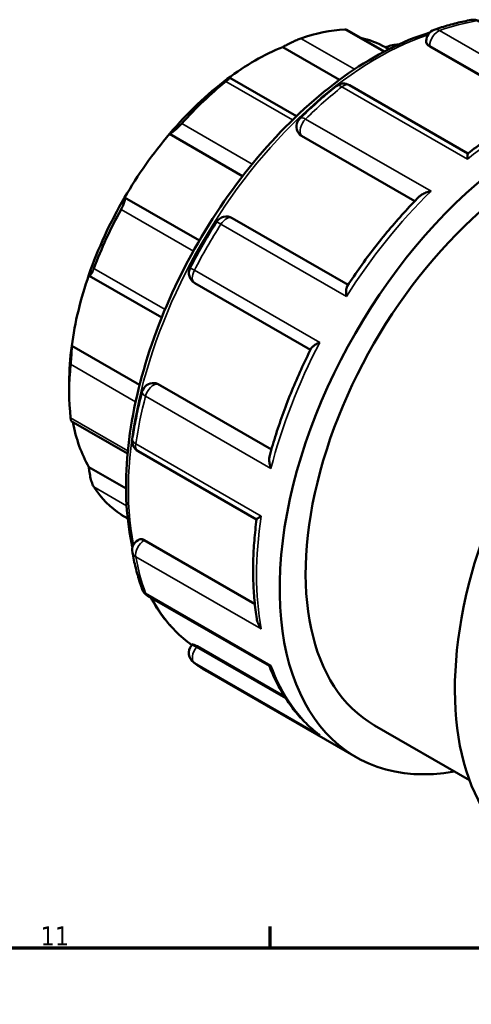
# Model space of a CAD drawing. Header units: millimetres. Extents: x -1 to 918, y -402 to 723.
# Tile 10 of 11: x 731 to 803, y 565 to 723. Entities that reach past the tile are written whole.
import ezdxf

# ---------------------------------------------------------------- set-up
doc = ezdxf.new("R2010")
doc.units = ezdxf.units.MM
for name, color, linetype, lineweight in [('Border (ANSI)', 7, 'Continuous', 70), ('Visible (ANSI)', 7, 'Continuous', 50), ('Visible Narrow (ANSI)', 7, 'Continuous', 35)]:
    doc.layers.add(name, color=color, linetype=linetype, lineweight=lineweight)
doc.styles.add('Note Text (ANSI)', font='tahoma.ttf')

# ---------------------------------------------------------------- blocks, each defined once
blk = doc.blocks.new('Borders Default Border')
at = {"layer": 'Border (ANSI)'}
blk.add_line((770.92, 574), (770.92, 577.45), dxfattribs=at)
at = {"layer": 'Border (ANSI)', "flags": 128}
blk.add_lwpolyline([(20, 20), (20, 574), (821, 574), (821, 20), (20, 20)], dxfattribs=at)
at = {"layer": 'Border (ANSI)', "insert": (734.04, 574.4), "char_height": 3.048, "attachment_point": 7, "style": 'Note Text (ANSI)'}
blk.add_mtext('11', dxfattribs=at)

msp = doc.modelspace()

# ---------------------------------------------------------------- linework, layer by layer
at = {"layer": 'Visible (ANSI)'}
for p, q in [((789.278, 718.059), (783.234, 721.539)), ((772.944, 718.777), (782.076, 713.519)), ((789.44, 718.733), (789.98, 718.422)), ((796.008, 719.564), (796.008, 719.758)), ((796.561, 718.869), (814.264, 708.674)), ((775.125, 707.66), (764.427, 713.82)), ((802.701, 701.68), (783.652, 712.65)), ((754.746, 704.809), (766.501, 698.04)), ((775.56, 704.831), (775.501, 704.914)), ((775.944, 704.486), (794.149, 694.002)), ((747.538, 694.603), (759.548, 687.687)), ((783.437, 680.572), (764.838, 691.281)), ((741.869, 682.025), (753.502, 675.326)), ((758.809, 680.829), (777.403, 670.121)), ((739.044, 670.78), (749.948, 664.5)), ((738.642, 664.902), (738.642, 663.363)), ((752.33, 664.768), (752.431, 664.758)), ((752.916, 664.6), (771.122, 654.116)), ((738.973, 658.66), (748.015, 653.453)), ((749.698, 653.83), (768.743, 642.863)), ((741.798, 651.276), (747.771, 647.837)), ((747, 643.613), (748.035, 643.017)), ((749.698, 639.545), (749.865, 639.642)), ((750.745, 639.512), (768.455, 629.314)), ((751.214, 630.599), (770.791, 619.326)), ((758.279, 622.586), (758.447, 622.795)), ((759.174, 622.467), (773.274, 614.347)), ((760.86, 618.399), (784.725, 604.657)), ((787.67, 609.769), (802.929, 600.982))]:
    msp.add_line(p, q, dxfattribs=at)
for centre, start, end in [((803.558, 721.264), 60.06401, 99.87777), ((797.898, 719.758), 109.51848, 180), ((782.709, 711.012), 60.06401, 128.56332), ((777.049, 705.999), 134.35091, 215.02709), ((763.895, 689.644), 60.06401, 147.59174), ((759.752, 682.467), 152.40772, 240.06401), ((752.158, 662.886), 84.76275, 165.63046), ((750.641, 655.468), 171.40256, 240.06401), ((750.641, 637.907), 119.93599, 190.37411), ((752.158, 632.237), 199.97218, 240.06401), ((759.752, 621.402), 141.19183, 232.70244)]:
    msp.add_arc(centre, 1.89, start, end, dxfattribs=at)
for centre, major_axis, start_param, end_param in [((769.826, 681.32), (22.007, 38.216), 0.3497393, 0.5888711), ((768.489, 682.09), (21.064, 36.578), 0.0053324, 0.1777829), ((768.489, 682.09), (-21.064, -36.578), 3.7752436, 4.0748706), ((768.489, 682.09), (-21.064, -36.578), 4.0748706, 4.4035621), ((814.168, 655.785), (29.443, 51.128), 5.8321585, 9.8758048), ((769.826, 681.32), (22.007, 38.216), 0.9780578, 1.2171896), ((768.489, 682.09), (-21.064, -36.578), 4.4035621, 4.7031891), ((842.311, 639.579), (29.443, 51.128), 0, 3.1415927), ((814.168, 655.785), (-26.499, -46.016), 3.9993968, 6.2831853), ((768.489, 682.09), (-21.064, -36.578), 4.7031891, 5.0318807), ((769.826, 681.32), (22.007, 38.216), 1.6063764, 1.8455081), ((768.489, 682.09), (-21.064, -36.578), 5.0318807, 5.3315077), ((768.489, 682.09), (-21.064, -36.578), 5.3315077, 5.4958534), ((769.826, 681.32), (22.007, 38.216), 2.2346949, 2.4738267), ((768.489, 682.09), (-21.064, -36.578), 5.6914664, 5.9598262), ((769.826, 681.32), (-22.007, -38.216), 6.0046061, 6.2437379)]:
    msp.add_ellipse(centre, major_axis=major_axis, ratio=0.5780931, start_param=start_param, end_param=end_param, dxfattribs=at)
for points, knots in [([(803.233, 723.126), (802.841, 723.058), (802.448, 722.982), (801.659, 722.815), (801.263, 722.724), (800.469, 722.527), (800.07, 722.421), (799.272, 722.195), (798.872, 722.074), (798.07, 721.818), (797.669, 721.682), (797.266, 721.54)], [5.94877116, 5.94877116, 5.94877116, 5.94877116, 5.97781706, 5.97781706, 6.00686297, 6.00686297, 6.03590887, 6.03590887, 6.06495478, 6.06495478, 6.09400068, 6.09400068, 6.09400068, 6.09400068]), ([(783.234, 721.539), (783.212, 721.553), (783.182, 721.563), (783.089, 721.582), (783.016, 721.586), (782.93, 721.582)], [0.96380037, 0.96380037, 0.96380037, 0.96380037, 0.989808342, 0.989808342, 1.03000146, 1.03000146, 1.03000146, 1.03000146]), ([(796.595, 721.128), (795.744, 720.864), (794.888, 720.565), (789.736, 718.569), (785.366, 716.047), (776.873, 709.556), (772.752, 705.583), (765.178, 696.604), (761.725, 691.6), (755.825, 681.062), (753.379, 675.53), (749.737, 664.482), (748.542, 658.968), (747.54, 648.497), (747.733, 643.543), (748.685, 638.854), (748.741, 638.592), (748.799, 638.332)], [6.0570766, 6.0570766, 6.0570766, 6.0570766, 6.1217325, 6.1217325, 6.4447657, 6.4447657, 6.7684242, 6.7684242, 7.0914526, 7.0914526, 7.4142377, 7.4142377, 7.7373353, 7.7373353, 8.0610564, 8.0610564, 8.0803491, 8.0803491, 8.0803491, 8.0803491]), ([(775.855, 720.166), (775.762, 720.134), (775.657, 720.094), (775.429, 720.003), (775.307, 719.952), (774.931, 719.788), (774.666, 719.665), (774.144, 719.413), (773.854, 719.266), (773.347, 719.001), (773.125, 718.88), (772.944, 718.777)], [0.35638748, 0.35638748, 0.35638748, 0.35638748, 0.3965806, 0.3965806, 0.43677371, 0.43677371, 0.51715995, 0.51715995, 0.61496745, 0.61496745, 0.70681786, 0.70681786, 0.70681786, 0.70681786]), ([(791.575, 719.192), (791.493, 719.189), (791.41, 719.183), (791.009, 719.146), (790.661, 719.086), (790.01, 718.927), (789.706, 718.832), (789.44, 718.733)], [0.49258171, 0.49258171, 0.49258171, 0.49258171, 0.51715995, 0.51715995, 0.61496745, 0.61496745, 0.70681786, 0.70681786, 0.70681786, 0.70681786]), ([(796.561, 718.869), (796.394, 718.965), (796.248, 719.081), (796.056, 719.323), (796.008, 719.449), (796.008, 719.563), (796.008, 719.563), (796.008, 719.564)], [0, 0, 0, 0, 0.07111353, 0.07111353, 0.14222706, 0.14222706, 0.14278887, 0.14278887, 0.14278887, 0.14278887]), ([(764.034, 713.647), (764.162, 713.719), (764.272, 713.775), (764.417, 713.832), (764.448, 713.829), (764.407, 713.757), (764.35, 713.695), (764.191, 713.55), (764.125, 713.494), (763.975, 713.366), (763.889, 713.296), (763.796, 713.221)], [0.67957108, 0.67957108, 0.67957108, 0.67957108, 0.77142148, 0.77142148, 0.86922899, 0.86922899, 0.94961522, 0.94961522, 0.98980834, 0.98980834, 1.03000146, 1.03000146, 1.03000146, 1.03000146]), ([(781.531, 712.489), (781.136, 712.175), (780.743, 711.855), (779.96, 711.202), (779.569, 710.871), (778.792, 710.196), (778.404, 709.853), (777.633, 709.156), (777.25, 708.802), (776.486, 708.084), (776.106, 707.72), (775.728, 707.35)], [0.18918463, 0.18918463, 0.18918463, 0.18918463, 0.21823053, 0.21823053, 0.24727644, 0.24727644, 0.27632234, 0.27632234, 0.30536824, 0.30536824, 0.33441415, 0.33441415, 0.33441415, 0.33441415]), ([(816.56, 709.62), (815.636, 709.269), (814.708, 708.881), (812.85, 708.031), (811.92, 707.569), (810.061, 706.574), (809.132, 706.042), (807.28, 704.908), (806.356, 704.306), (804.516, 703.038), (803.601, 702.371), (802.691, 701.673)], [6.11463416, 6.11463416, 6.11463416, 6.11463416, 6.18124662, 6.18124662, 6.24785909, 6.24785909, 6.31447155, 6.31447155, 6.38108401, 6.38108401, 6.44769647, 6.44769647, 6.44769647, 6.44769647]), ([(756.721, 706.489), (756.635, 706.394), (756.542, 706.295), (756.353, 706.098), (756.256, 706), (755.967, 705.718), (755.779, 705.547), (755.427, 705.245), (755.245, 705.105), (754.95, 704.905), (754.832, 704.841), (754.746, 704.809)], [0.35638748, 0.35638748, 0.35638748, 0.35638748, 0.3965806, 0.3965806, 0.43677371, 0.43677371, 0.51715995, 0.51715995, 0.61496745, 0.61496745, 0.70681786, 0.70681786, 0.70681786, 0.70681786]), ([(802.61, 700.779), (802.61, 700.781), (802.61, 700.783), (802.61, 700.976), (802.614, 701.144), (802.63, 701.413), (802.641, 701.519), (802.666, 701.633), (802.678, 701.663), (802.691, 701.673)], [-0.00087618, -0.00087618, -0.00087618, -0.00087618, 0, 0, 0.08405627, 0.08405627, 0.16422341, 0.16422341, 0.21637852, 0.21637852, 0.21637852, 0.21637852]), ([(794.876, 694.746), (794.036, 693.897), (793.207, 693.023), (791.575, 691.227), (790.771, 690.306), (789.191, 688.421), (788.415, 687.457), (786.895, 685.489), (786.15, 684.486), (784.695, 682.445), (783.985, 681.407), (783.293, 680.354)], [0.36026861, 0.36026861, 0.36026861, 0.36026861, 0.42543096, 0.42543096, 0.49059332, 0.49059332, 0.55575568, 0.55575568, 0.62091803, 0.62091803, 0.68608039, 0.68608039, 0.68608039, 0.68608039]), ([(794.876, 694.746), (794.99, 694.862), (795.129, 694.968), (795.484, 695.187), (795.712, 695.294), (796.207, 695.475), (796.478, 695.547), (796.757, 695.6), (796.76, 695.6), (796.763, 695.601)], [0.13388424, 0.13388424, 0.13388424, 0.13388424, 0.19541368, 0.19541368, 0.27605031, 0.27605031, 0.3607304, 0.3607304, 0.36159819, 0.36159819, 0.36159819, 0.36159819]), ([(747.538, 694.603), (747.582, 694.574), (747.608, 694.51), (747.611, 694.295), (747.582, 694.139), (747.48, 693.796), (747.407, 693.598), (747.262, 693.266), (747.208, 693.15), (747.091, 692.913), (747.029, 692.792), (746.964, 692.675)], [0.67957108, 0.67957108, 0.67957108, 0.67957108, 0.77142148, 0.77142148, 0.86922899, 0.86922899, 0.94961522, 0.94961522, 0.98980834, 0.98980834, 1.03000146, 1.03000146, 1.03000146, 1.03000146]), ([(762.3, 690.657), (761.998, 690.182), (761.7, 689.704), (761.113, 688.743), (760.823, 688.26), (760.251, 687.289), (759.97, 686.801), (759.414, 685.82), (759.141, 685.327), (758.602, 684.338), (758.337, 683.841), (758.077, 683.343)], [0.7127834, 0.7127834, 0.7127834, 0.7127834, 0.74182931, 0.74182931, 0.77087521, 0.77087521, 0.79992112, 0.79992112, 0.82896702, 0.82896702, 0.85801292, 0.85801292, 0.85801292, 0.85801292]), ([(742.591, 683.199), (742.545, 683.076), (742.498, 682.958), (742.404, 682.739), (742.358, 682.638), (742.226, 682.37), (742.147, 682.239), (742.007, 682.056), (741.942, 682.01), (741.847, 682.024), (741.815, 682.078), (741.798, 682.162)], [0.35638748, 0.35638748, 0.35638748, 0.35638748, 0.3965806, 0.3965806, 0.43677371, 0.43677371, 0.51715995, 0.51715995, 0.61496745, 0.61496745, 0.70681786, 0.70681786, 0.70681786, 0.70681786]), ([(783.174, 678.704), (783.174, 678.707), (783.173, 678.709), (783.141, 678.96), (783.124, 679.198), (783.121, 679.625), (783.134, 679.818), (783.191, 680.134), (783.234, 680.263), (783.293, 680.354)], [-0.00087618, -0.00087618, -0.00087618, -0.00087618, 0, 0, 0.08405627, 0.08405627, 0.16422341, 0.16422341, 0.23853873, 0.23853873, 0.23853873, 0.23853873]), ([(777.522, 670.357), (777.569, 670.451), (777.655, 670.549), (777.895, 670.757), (778.057, 670.867), (778.433, 671.082), (778.651, 671.189), (778.889, 671.288), (778.891, 671.289), (778.893, 671.29)], [0.12443364, 0.12443364, 0.12443364, 0.12443364, 0.19541368, 0.19541368, 0.27605031, 0.27605031, 0.3607304, 0.3607304, 0.36159819, 0.36159819, 0.36159819, 0.36159819]), ([(739.044, 670.78), (739.046, 670.628), (739.043, 670.43), (739.026, 669.954), (739.011, 669.669), (738.977, 669.133), (738.957, 668.853), (738.923, 668.436), (738.911, 668.298), (738.888, 668.033), (738.876, 667.907), (738.865, 667.792)], [0.67957108, 0.67957108, 0.67957108, 0.67957108, 0.77142148, 0.77142148, 0.86922899, 0.86922899, 0.94961522, 0.94961522, 0.98980834, 0.98980834, 1.03000146, 1.03000146, 1.03000146, 1.03000146]), ([(777.522, 670.357), (776.955, 669.231), (776.411, 668.097), (775.371, 665.816), (774.874, 664.669), (773.93, 662.368), (773.483, 661.213), (772.639, 658.901), (772.243, 657.743), (771.503, 655.43), (771.159, 654.274), (770.843, 653.121)], [0.88471946, 0.88471946, 0.88471946, 0.88471946, 0.94987763, 0.94987763, 1.0150358, 1.0150358, 1.08019396, 1.08019396, 1.14535213, 1.14535213, 1.21051029, 1.21051029, 1.21051029, 1.21051029]), ([(750.327, 663.355), (750.195, 662.842), (750.07, 662.33), (749.829, 661.309), (749.714, 660.799), (749.495, 659.782), (749.392, 659.274), (749.195, 658.262), (749.103, 657.758), (748.929, 656.752), (748.848, 656.25), (748.772, 655.751)], [1.23638218, 1.23638218, 1.23638218, 1.23638218, 1.26542808, 1.26542808, 1.29447399, 1.29447399, 1.32351989, 1.32351989, 1.35256579, 1.35256579, 1.3816117, 1.3816117, 1.3816117, 1.3816117]), ([(738.865, 659.191), (738.876, 659.088), (738.888, 658.998), (738.911, 658.849), (738.923, 658.79), (738.948, 658.695), (738.961, 658.667), (738.972, 658.661)], [0.35638748, 0.35638748, 0.35638748, 0.35638748, 0.3965806, 0.3965806, 0.43677371, 0.43677371, 0.48629849, 0.48629849, 0.48629849, 0.48629849]), ([(771.048, 651.061), (771.047, 651.063), (771.046, 651.066), (770.953, 651.33), (770.881, 651.596), (770.79, 652.106), (770.767, 652.353), (770.776, 652.776), (770.798, 652.958), (770.843, 653.121)], [-0.00087618, -0.00087618, -0.00087618, -0.00087618, 0, 0, 0.08405627, 0.08405627, 0.16422341, 0.16422341, 0.22922841, 0.22922841, 0.22922841, 0.22922841]), ([(741.798, 651.276), (741.815, 651.025), (741.847, 650.734), (741.942, 650.106), (742.007, 649.766), (742.147, 649.189), (742.226, 648.91), (742.358, 648.544), (742.404, 648.431), (742.498, 648.231), (742.545, 648.145), (742.591, 648.076)], [0.67957108, 0.67957108, 0.67957108, 0.67957108, 0.77142148, 0.77142148, 0.86922899, 0.86922899, 0.94961522, 0.94961522, 0.98980834, 0.98980834, 1.03000146, 1.03000146, 1.03000146, 1.03000146]), ([(768.744, 642.875), (768.594, 641.737), (768.473, 640.61), (768.292, 638.38), (768.232, 637.278), (768.174, 635.103), (768.176, 634.031), (768.242, 631.921), (768.306, 630.883), (768.496, 628.845), (768.622, 627.846), (768.779, 626.868)], [1.40631481, 1.40631481, 1.40631481, 1.40631481, 1.47290746, 1.47290746, 1.53950011, 1.53950011, 1.60609276, 1.60609276, 1.67268541, 1.67268541, 1.73927806, 1.73927806, 1.73927806, 1.73927806]), ([(768.744, 642.875), (768.747, 642.891), (768.765, 642.915), (768.847, 642.993), (768.934, 643.057), (769.162, 643.208), (769.308, 643.298), (769.478, 643.396), (769.479, 643.397), (769.481, 643.398)], [0.14611343, 0.14611343, 0.14611343, 0.14611343, 0.19541368, 0.19541368, 0.27605031, 0.27605031, 0.3607304, 0.3607304, 0.36159819, 0.36159819, 0.36159819, 0.36159819]), ([(749.865, 639.642), (749.865, 639.642), (749.866, 639.642), (749.964, 639.698), (750.097, 639.721), (750.404, 639.676), (750.577, 639.609), (750.745, 639.512)], [-0.14242108, -0.14242108, -0.14242108, -0.14242108, -0.14222706, -0.14222706, -0.07111353, -0.07111353, 0, 0, 0, 0]), ([(748.782, 637.567), (748.859, 637.146), (748.942, 636.73), (749.12, 635.905), (749.214, 635.498), (749.416, 634.691), (749.523, 634.292), (749.748, 633.504), (749.866, 633.115), (750.115, 632.346), (750.245, 631.966), (750.381, 631.591)], [1.75998095, 1.75998095, 1.75998095, 1.75998095, 1.78902686, 1.78902686, 1.81807276, 1.81807276, 1.84711867, 1.84711867, 1.87616457, 1.87616457, 1.90521047, 1.90521047, 1.90521047, 1.90521047]), ([(751.737, 630.298), (752.236, 629.376), (752.781, 628.501), (754.785, 625.698), (756.457, 624.013), (758.348, 622.672)], [8.29912045, 8.29912045, 8.29912045, 8.29912045, 8.38364624, 8.38364624, 8.58659884, 8.58659884, 8.58659884, 8.58659884]), ([(769.481, 625.256), (769.479, 625.258), (769.478, 625.261), (769.311, 625.488), (769.167, 625.733), (768.94, 626.23), (768.854, 626.486), (768.793, 626.785), (768.785, 626.826), (768.779, 626.868)], [-0.00087618, -0.00087618, -0.00087618, -0.00087618, 0, 0, 0.08405627, 0.08405627, 0.16422341, 0.16422341, 0.1770581, 0.1770581, 0.1770581, 0.1770581]), ([(758.448, 622.795), (758.452, 622.801), (758.463, 622.803), (758.523, 622.795), (758.607, 622.764), (758.849, 622.648), (759.006, 622.563), (759.174, 622.467)], [-0.17116162, -0.17116162, -0.17116162, -0.17116162, -0.14222706, -0.14222706, -0.07111353, -0.07111353, 0, 0, 0, 0]), ([(758.607, 619.898), (758.751, 619.789), (758.896, 619.681), (759.189, 619.469), (759.337, 619.365), (759.635, 619.161), (759.785, 619.061), (760.088, 618.865), (760.241, 618.769), (760.549, 618.581), (760.704, 618.489), (760.86, 618.399)], [2.28357973, 2.28357973, 2.28357973, 2.28357973, 2.298489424, 2.298489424, 2.313399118, 2.313399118, 2.328308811, 2.328308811, 2.343218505, 2.343218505, 2.358128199, 2.358128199, 2.358128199, 2.358128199]), ([(770.779, 619.332), (771.131, 618.427), (771.517, 617.553), (772.362, 615.868), (772.821, 615.057), (773.808, 613.509), (774.336, 612.771), (775.459, 611.374), (776.054, 610.715), (777.308, 609.479), (777.967, 608.904), (778.656, 608.372)], [1.92224549, 1.92224549, 1.92224549, 1.92224549, 1.99354316, 1.99354316, 2.06516104, 2.06516104, 2.13677892, 2.13677892, 2.20839681, 2.20839681, 2.28001469, 2.28001469, 2.28001469, 2.28001469]), ([(770.791, 619.326), (770.801, 619.32), (770.815, 619.318), (770.879, 619.321), (770.951, 619.348), (771.046, 619.397), (771.047, 619.397), (771.048, 619.398)], [0.24468212, 0.24468212, 0.24468212, 0.24468212, 0.27605031, 0.27605031, 0.3607304, 0.3607304, 0.36159819, 0.36159819, 0.36159819, 0.36159819]), ([(778.893, 608.204), (778.891, 608.206), (778.889, 608.207), (778.808, 608.26), (778.731, 608.315), (778.656, 608.372)], [-0.000876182, -0.000876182, -0.000876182, -0.000876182, 0, 0, 0.028617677, 0.028617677, 0.028617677, 0.028617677])]:
    msp.add_open_spline(points, degree=3, knots=knots, dxfattribs=at)
for points in [[(775.944, 704.486), (775.792, 704.573), (775.658, 704.691), (775.56, 704.831)], [(752.431, 664.758), (752.599, 664.743), (752.767, 664.686), (752.916, 664.6)], [(746.964, 643.635), (746.976, 643.627), (746.988, 643.62), (747, 643.613)]]:
    msp.add_open_spline(points, degree=3, dxfattribs=at)
at = {"layer": 'Visible Narrow (ANSI)'}
for p, q in [((782.93, 721.582), (789.158, 717.996)), ((784.478, 715.201), (775.855, 720.166)), ((818.302, 709.815), (798.149, 721.421)), ((796.561, 718.869), (796.561, 718.989)), ((796.561, 718.989), (814.382, 708.726)), ((763.796, 713.221), (774.501, 707.057)), ((782.458, 712.385), (802.61, 700.779)), ((768.035, 699.973), (756.721, 706.489)), ((796.763, 695.601), (776.61, 707.206)), ((775.944, 704.486), (775.892, 704.56)), ((775.892, 704.56), (794.176, 694.03)), ((746.964, 692.675), (758.582, 685.985)), ((763.021, 690.309), (783.174, 678.704)), ((754.03, 676.612), (742.591, 683.199)), ((778.893, 671.29), (758.741, 682.895)), ((738.865, 667.792), (749.307, 661.778)), ((771.112, 654.078), (752.826, 664.609)), ((752.826, 664.609), (752.916, 664.6)), ((750.895, 662.666), (771.048, 651.061)), ((748.057, 653.897), (738.865, 659.191)), ((769.481, 643.398), (749.328, 655.003)), ((742.591, 648.076), (747.866, 645.038)), ((748.035, 643.019), (746.964, 643.635)), ((750.641, 639.453), (750.745, 639.512)), ((768.469, 629.186), (750.641, 639.453)), ((749.328, 636.861), (769.481, 625.256)), ((771.048, 619.398), (750.895, 631.003)), ((759.084, 622.355), (759.174, 622.467)), ((773.44, 614.088), (759.084, 622.355)), ((758.741, 619.809), (778.893, 608.204))]:
    msp.add_line(p, q, dxfattribs=at)
for centre, major_axis, ratio, start_param, end_param in [((803.558, 721.264), (-0.324, 1.862), 0.7350753, 5.7334502, 6.2831853), ((797.898, 719.758), (-0.631, 1.781), 0.6760742, 5.6143817, 6.2831853), ((790.303, 669.528), (29.443, 51.128), 0.5780931, 0.4490503, 0.5942798), ((788.189, 670.745), (28.265, 49.083), 0.5780931, 0.5796479, 2.5580887), ((797.898, 719.758), (-0.943, -1.638), 0.5780931, 3.7358725, 5.4958534), ((797.898, 719.758), (-1.89, 0), 0.5758617, 0, 0.7853982), ((790.303, 669.528), (29.443, 51.128), 0.5780931, 0.9726491, 1.1178786), ((782.709, 711.012), (-1.178, 1.478), 0.4594832, 5.4211176, 6.2831853), ((782.709, 711.012), (0.943, 1.638), 0.5780931, 0, 0.9726491), ((810.456, 657.923), (29.443, 51.128), 0.5780931, 0.5942798, 0.9726491), ((777.049, 705.999), (-1.321, 1.351), 0.3570614, 5.3797174, 6.2831853), ((777.049, 705.999), (-0.943, -1.638), 0.5780931, 4.2594713, 6.0194522), ((777.049, 705.999), (-1.548, -1.085), 0.7877574, 0, 0.3525803), ((810.456, 657.923), (29.443, 51.128), 0.5780931, 1.1178786, 1.4962479), ((763.895, 689.644), (0.943, 1.638), 0.5780931, 0, 1.4962479), ((790.303, 669.528), (29.443, 51.128), 0.5780931, 1.4962479, 1.6414774), ((763.895, 689.644), (-1.596, 1.013), 0.060773, 5.3300913, 6.2831853), ((759.752, 682.467), (-1.675, 0.875), 0.0576257, 0, 0.9532268), ((759.752, 682.467), (-0.943, -1.638), 0.5780931, 4.78307, 6.2831853), ((810.456, 657.923), (29.443, 51.128), 0.5780931, 1.6414774, 2.0198466), ((752.158, 662.886), (0.943, 1.638), 0.5780931, 0.2598657, 2.0198466), ((752.158, 662.886), (0.173, 1.882), 0.7885742, 5.935257, 6.2831853), ((752.158, 662.886), (-1.831, 0.469), 0.3542212, 0, 0.9043781), ((790.303, 669.528), (29.443, 51.128), 0.5780931, 2.0198466, 2.1650762), ((750.641, 655.468), (-1.869, 0.283), 0.456872, 0, 0.8633642), ((750.641, 655.468), (-0.943, -1.638), 0.5780931, 5.3066688, 6.2831853), ((810.456, 657.923), (29.443, 51.128), 0.5780931, 2.1650762, 2.5434454), ((750.641, 637.907), (-0.943, -1.638), 0.5780931, 3.9250571, 5.6850381), ((750.641, 637.907), (-0.943, 1.638), 0.5780931, 5.4997209, 6.2831853), ((750.641, 637.907), (-1.859, -0.34), 0.6743022, 0, 0.6715779), ((790.303, 669.528), (29.443, 51.128), 0.5780931, 2.5434454, 2.6886749), ((752.158, 632.237), (-1.776, -0.646), 0.7336999, 0, 0.5532992), ((752.158, 632.237), (-0.943, -1.638), 0.5780931, 5.8302676, 6.2831853), ((788.189, 670.745), (-28.265, -49.083), 0.5780931, 5.9350315, 6.2260723), ((759.752, 621.402), (-1.473, 1.184), 0.2127125, 5.3454715, 6.2831853), ((759.752, 621.402), (-0.943, -1.638), 0.5780931, 4.4486559, 6.2086368), ((759.752, 621.402), (-1.145, -1.503), 0.8137045, 0, 0.104742), ((790.303, 669.528), (-29.443, -51.128), 0.5780931, 6.2086368, 6.2831853), ((810.456, 657.923), (-29.443, -51.128), 0.5780931, 5.8302676, 6.2086368)]:
    msp.add_ellipse(centre, major_axis=major_axis, ratio=ratio, start_param=start_param, end_param=end_param, dxfattribs=at)

# ---------------------------------------------------------------- block references
msp.add_blockref('Borders Default Border', (0, 0))

doc.saveas('drawing.dxf')
